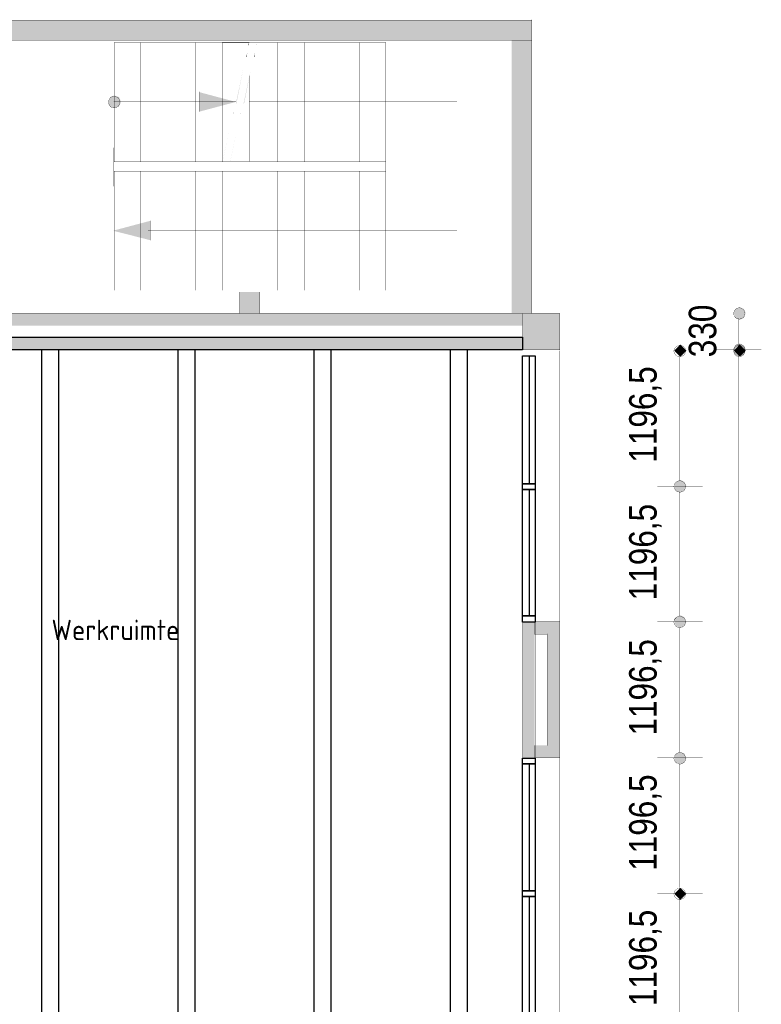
# Model space of a CAD drawing. Header units: millimetres. Extents: x 261 to 80476, y 988 to 41725.
# Tile 14 of 14: x 73939 to 80476, y 33048 to 41725. Entities that reach past the tile are written whole.
import ezdxf

# ---------------------------------------------------------------- set-up
doc = ezdxf.new("R2010")
doc.units = ezdxf.units.MM
doc.linetypes.add('ACAD_ISO02W100', pattern=[15, 12, -3])
for name, color, linetype in [('balken', 1, 'ACAD_ISO02W100'), ('H', 7, 'Continuous'), ('P', 7, 'Continuous'), ('ruimtebenaming', 1, 'Continuous'), ('T', 7, 'Continuous')]:
    doc.layers.add(name, color=color, linetype=linetype)

msp = doc.modelspace()

# ---------------------------------------------------------------- hatches: boundary and pattern name
msp.add_hatch(color=256).paths.add_polyline_path([(72377.1, 38926.1), (78372, 38926.1), (78372, 38815.8), (72377.1, 38815.8)])
at = {"layer": 'H', "linetype": 'Continuous'}
for points in [[(78454.1, 41545.9), (78454.1, 41720.5), (71076.2, 41720.5), (71076.2, 41545.9), (78454.1, 41545.9), (78454.1, 41545.9)], [(78275.8, 39140.1), (78275.8, 41720.5), (78454.1, 41720.5), (78454.1, 39140.1), (78275.8, 39140.1), (78275.8, 39140.1)], [(75962.6, 41528.1), (75959.2, 41499.6), (75955.5, 41503.1), (75962.6, 41528.1)], [(76030.5, 41528.1), (76023.2, 41499.6), (76023.2, 41503.1), (76030.5, 41528.1)], [(75944.8, 41435.4), (75941.4, 41396.2), (75937.7, 41399.8), (75944.8, 41435.4)], [(76012.5, 41435.4), (76009.1, 41396.2), (76005.4, 41399.8), (76012.5, 41435.4)], [(75912.9, 41307.1), (75848.6, 40982.8), (75845, 40986.4), (75912.9, 41307.1)], [(75980.6, 41307.1), (75916.3, 40982.8), (75912.9, 40986.4), (75980.6, 41307.1)], [(74832.8, 41000.5), (74815.1, 40961.3), (74772.2, 40947.2), (74736.7, 40961.3), (74718.7, 41000.5), (74736.7, 41043.4), (74772.2, 41057.7), (74815.1, 41043.4), (74832.8, 41000.5), (74832.8, 41000.5), (74832.8, 41000.5)], [(75845, 41000.5), (75524.3, 40918.7), (75524.3, 41086.2), (75845, 41000.5), (75845, 41000.5)], [(75524.3, 41086.2), (75848.6, 41000.5), (75524.3, 41086.2), (75524.3, 41086.2)], [(75845, 41000.5), (75524.3, 40915.1), (75524.3, 40918.7), (75845, 41000.5)], [(75827.2, 40925.8), (75820.1, 40890), (75820.1, 40893.6), (75827.2, 40925.8)], [(75894.9, 40925.8), (75887.8, 40890), (75887.8, 40893.6), (75894.9, 40925.8)], [(75795.1, 40790.4), (75727.4, 40473.1), (75727.4, 40476.6), (75795.1, 40790.4)], [(75863, 40790.4), (75795.1, 40473.1), (75795.1, 40476.6), (75863, 40790.4)], [(74768.6, 39867.2), (75089.5, 39952.6), (75089.5, 39781.7), (74768.6, 39867.2), (74768.6, 39867.2)], [(75089.5, 39952.6), (74772.2, 39863.5), (74768.6, 39867.2), (75089.5, 39952.6)], [(74768.6, 39867.2), (75093.1, 39781.7), (74768.6, 39863.5), (74768.6, 39867.2)], [(76055.3, 39140.1), (76055.3, 39325.4), (75877.1, 39325.4), (75877.1, 39140.1), (76055.3, 39140.1), (76055.3, 39140.1)], [(73567.5, 39140.1), (75962.6, 39140.1), (75962.6, 39029.6), (73567.5, 39029.6), (73567.5, 39140.1)], [(75962.6, 39140.1), (78368.6, 39140.1), (78368.6, 39029.6), (75962.6, 39029.6), (75962.6, 39140.1)], [(78368.6, 39140.1), (78700, 39140.1), (78700, 38815.8), (78368.6, 38815.8), (78368.6, 39140.1)], [(80339.8, 39140.1), (80322, 39097.3), (80286.2, 39079.5), (80247, 39097.3), (80232.9, 39140.1), (80247, 39175.7), (80286.2, 39193.5), (80322, 39175.7), (80339.8, 39140.1), (80339.8, 39140.1), (80339.8, 39140.1)], [(79815.8, 38808.5), (79762.5, 38755.2), (79708.9, 38808.5), (79762.5, 38862.1), (79815.8, 38808.5), (79815.8, 38808.5), (79815.8, 38808.5)], [(80339.8, 38819.2), (80322, 38776.6), (80286.2, 38758.6), (80247, 38776.6), (80232.9, 38819.2), (80247, 38855), (80286.2, 38872.8), (80322, 38855), (80339.8, 38819.2), (80339.8, 38819.2), (80339.8, 38819.2)], [(80339.8, 38808.5), (80286.2, 38755.2), (80232.9, 38808.5), (80286.2, 38862.1), (80339.8, 38808.5), (80339.8, 38808.5), (80339.8, 38808.5)], [(79815.8, 37614.5), (79798, 37571.9), (79762.5, 37557.5), (79723, 37571.9), (79708.9, 37614.5), (79723, 37653.7), (79762.5, 37668.1), (79798, 37653.7), (79815.8, 37614.5), (79815.8, 37614.5), (79815.8, 37614.5)], [(79815.8, 37614.5), (79798, 37571.9), (79762.5, 37557.5), (79723, 37571.9), (79708.9, 37614.5), (79723, 37653.7), (79762.5, 37668.1), (79798, 37653.7), (79815.8, 37614.5), (79815.8, 37614.5), (79815.8, 37614.5)], [(79815.8, 36417.1), (79798, 36381.3), (79762.5, 36363.5), (79723, 36381.3), (79708.9, 36417.1), (79723, 36459.7), (79762.5, 36477.7), (79798, 36459.7), (79815.8, 36417.1), (79815.8, 36417.1), (79815.8, 36417.1)], [(79815.8, 36417.1), (79798, 36381.3), (79762.5, 36363.5), (79723, 36381.3), (79708.9, 36417.1), (79723, 36459.7), (79762.5, 36477.7), (79798, 36459.7), (79815.8, 36417.1), (79815.8, 36417.1), (79815.8, 36417.1)], [(78368.6, 36420.5), (78479.1, 36420.5), (78479.1, 35219.4), (78368.6, 35219.4), (78368.6, 36420.5)], [(78479.1, 36310.2), (78479.1, 36420.5), (78700, 36420.5), (78700, 35219.4), (78479.1, 35219.4), (78479.1, 35330), (78589.4, 35330), (78589.4, 36310.2), (78479.1, 36310.2), (78479.1, 36310.2)], [(79815.8, 35215.8), (79798, 35176.6), (79762.5, 35162.5), (79723, 35176.6), (79708.9, 35215.8), (79723, 35258.6), (79762.5, 35273), (79798, 35258.6), (79815.8, 35215.8), (79815.8, 35215.8), (79815.8, 35215.8)], [(79815.8, 35215.8), (79798, 35176.6), (79762.5, 35162.5), (79723, 35176.6), (79708.9, 35215.8), (79723, 35258.6), (79762.5, 35273), (79798, 35258.6), (79815.8, 35215.8), (79815.8, 35215.8), (79815.8, 35215.8)], [(79815.8, 34021.8), (79762.5, 33968.5), (79708.9, 34021.8), (79762.5, 34075.3), (79815.8, 34021.8), (79815.8, 34021.8), (79815.8, 34021.8)], [(79815.8, 34021.8), (79762.5, 33968.5), (79708.9, 34021.8), (79762.5, 34075.3), (79815.8, 34021.8), (79815.8, 34021.8), (79815.8, 34021.8)]]:
    msp.add_hatch(color=256, dxfattribs=at).paths.add_polyline_path(points)

# ---------------------------------------------------------------- linework, layer by layer
msp.add_lwpolyline([(72377.1, 38926.1), (78372, 38926.1), (78372, 38815.8), (72377.1, 38815.8)], close=True)
at = {"layer": 'balken', "ltscale": 0.25}
for p, q in [((74132.4, 38815.8), (74132.4, 24555.4)), ((74282.4, 38815.8), (74282.4, 24555.4)), ((75332.4, 38815.8), (75332.4, 24555.4)), ((75482.4, 38815.8), (75482.4, 24555.4)), ((76532.4, 38815.8), (76532.4, 24555.4)), ((76682.4, 38815.8), (76682.4, 24555.4)), ((77732.4, 38815.8), (77732.4, 24555.4)), ((77882.4, 38815.8), (77882.4, 24555.4))]:
    msp.add_line(p, q, dxfattribs=at)
at = {"layer": 'P', "const_width": 2.22}
for points in [[(71076.2, 41720.5), (78454.1, 41720.5)], [(78272.2, 41720.5), (78454.1, 41720.5)], [(78275.8, 41724.1), (78275.8, 39136.5)], [(78454.1, 41724.1), (78454.1, 41542.3)], [(78454.1, 41724.1), (78454.1, 39136.5)], [(71076.2, 41545.9), (78454.1, 41545.9)], [(74772.2, 41524.5), (77167.3, 41524.5), (77167.3, 40473.1), (74772.2, 40473.1), (74772.2, 41524.5)], [(74772.2, 41524.5), (75007.4, 41524.5), (75007.4, 40473.1), (74772.2, 40473.1), (74772.2, 41524.5)], [(75007.4, 41524.5), (75246.3, 41524.5), (75246.3, 40473.1), (75007.4, 40473.1), (75007.4, 41524.5)], [(75246.3, 41524.5), (75492.2, 41524.5), (75492.2, 40473.1), (75246.3, 40473.1), (75246.3, 41524.5)], [(75492.2, 41524.5), (75727.4, 41524.5), (75727.4, 40473.1), (75492.2, 40473.1), (75492.2, 41524.5)], [(75724, 41528.1), (75962.6, 41528.1)], [(76212.1, 41524.5), (76447.3, 41524.5), (76447.3, 40473.1), (76212.1, 40473.1), (76212.1, 41524.5)], [(76447.3, 41524.5), (76686.2, 41524.5), (76686.2, 40473.1), (76447.3, 40473.1), (76447.3, 41524.5)], [(76686.2, 41524.5), (76932.1, 41524.5), (76932.1, 40473.1), (76686.2, 40473.1), (76686.2, 41524.5)], [(76932.1, 41524.5), (77167.3, 41524.5), (77167.3, 40473.1), (76932.1, 40473.1), (76932.1, 41524.5)], [(75962.6, 41232.3), (75962.6, 40476.6)], [(74822.1, 41000.5), (74818.5, 40979.1), (74807.8, 40961.3), (74790, 40950.6), (74772.2, 40947.2), (74750.8, 40950.6), (74736.7, 40961.3), (74725.9, 40979.1), (74722.3, 41000.5), (74725.9, 41018.3), (74736.7, 41036.3), (74750.8, 41047), (74772.2, 41050.4), (74790, 41047), (74807.8, 41036.3), (74818.5, 41018.3), (74822.1, 41000.5), (74822.1, 41000.5), (74822.1, 41000.5)], [(75524.3, 41089.7), (75524.3, 40915.1)], [(74768.6, 41004.2), (75845, 41004.2)], [(74768.6, 41004.2), (75542.1, 41004.2)], [(75962.6, 41004.2), (77794.7, 41004.2)], [(77791.1, 41004.2), (77791.1, 39867.2)], [(74768.6, 40597.8), (74768.6, 40255.7)], [(77167.3, 40480.2), (77167.3, 40255.7)], [(74772.2, 40391.1), (77167.3, 40391.1), (77167.3, 39339.8), (74772.2, 39339.8), (74772.2, 40391.1)], [(75007.4, 40391.1), (75246.3, 40391.1), (75246.3, 39339.8), (75007.4, 39339.8), (75007.4, 40391.1)], [(75246.3, 40391.1), (75492.2, 40391.1), (75492.2, 39339.8), (75246.3, 39339.8), (75246.3, 40391.1)], [(75492.2, 40391.1), (75727.4, 40391.1), (75727.4, 39339.8), (75492.2, 39339.8), (75492.2, 40391.1)], [(75727.4, 40391.1), (75966.2, 40391.1), (75966.2, 39339.8), (75727.4, 39339.8), (75727.4, 40391.1)], [(75966.2, 40391.1), (76212.1, 40391.1), (76212.1, 39339.8), (75966.2, 39339.8), (75966.2, 40391.1)], [(76212.1, 40391.1), (76447.3, 40391.1), (76447.3, 39339.8), (76212.1, 39339.8), (76212.1, 40391.1)], [(76447.3, 40391.1), (76686.2, 40391.1), (76686.2, 39339.8), (76447.3, 39339.8), (76447.3, 40391.1)], [(76686.2, 40391.1), (76932.1, 40391.1), (76932.1, 39339.8), (76686.2, 39339.8), (76686.2, 40391.1)], [(76932.1, 40391.1), (77167.3, 40391.1), (77167.3, 39339.8), (76932.1, 39339.8), (76932.1, 40391.1)], [(75089.5, 39952.6), (75089.5, 39781.7)], [(75071.7, 39867.2), (77794.7, 39867.2)], [(73471.3, 39325.4), (78454.1, 39325.4)], [(75877.1, 39325.4), (76059, 39325.4)], [(75877.1, 39325.4), (75877.1, 39136.5)], [(76055.3, 39325.4), (76055.3, 39136.5)], [(73571.1, 39136.5), (75966.2, 39136.5), (75966.2, 39026), (73571.1, 39026), (73571.1, 39136.5)], [(75877.1, 39140.1), (76059, 39140.1)], [(75966.2, 39136.5), (78372, 39136.5), (78372, 39026), (75966.2, 39026), (75966.2, 39136.5)], [(78272.2, 39140.1), (78454.1, 39140.1)], [(78372, 39136.5), (78700, 39136.5), (78700, 38815.8), (78372, 38815.8), (78372, 39136.5)], [(80076.1, 39140.1), (80475.1, 39140.1)], [(80332.7, 39136.5), (80329, 39115.1), (80318.3, 39100.9), (80300.6, 39090.2), (80282.8, 39086.6), (80261.4, 39090.2), (80247, 39100.9), (80236.3, 39115.1), (80232.9, 39136.5), (80236.3, 39154.3), (80247, 39172.2), (80261.4, 39182.8), (80282.8, 39186.4), (80300.6, 39182.8), (80318.3, 39172.2), (80329, 39154.3), (80332.7, 39136.5), (80332.7, 39136.5), (80332.7, 39136.5)], [(80279.1, 39090.2), (80279.1, 38858.4)], [(78700, 38808.5), (78700, 36420.5)], [(79559.2, 38808.5), (79958.5, 38808.5)], [(79808.7, 38805.1), (79805.1, 38787.3), (79794.4, 38769.3), (79776.6, 38758.6), (79758.8, 38755.2), (79737.4, 38758.6), (79723, 38769.3), (79708.9, 38787.3), (79705.3, 38805.1), (79708.9, 38826.5), (79723, 38840.7), (79737.4, 38851.4), (79758.8, 38858.4), (79776.6, 38851.4), (79794.4, 38840.7), (79805.1, 38826.5), (79808.7, 38805.1), (79808.7, 38805.1), (79808.7, 38805.1)], [(80076.1, 38819.2), (80475.1, 38819.2)], [(80076.1, 38808.5), (80475.1, 38808.5)], [(80332.7, 38815.8), (80329, 38794.4), (80318.3, 38776.6), (80300.6, 38765.9), (80282.8, 38762.3), (80261.4, 38765.9), (80247, 38776.6), (80236.3, 38794.4), (80232.9, 38815.8), (80236.3, 38833.6), (80247, 38851.4), (80261.4, 38862.1), (80282.8, 38865.7), (80300.6, 38862.1), (80318.3, 38851.4), (80329, 38833.6), (80332.7, 38815.8), (80332.7, 38815.8), (80332.7, 38815.8)], [(80332.7, 38805.1), (80329, 38787.3), (80318.3, 38769.3), (80300.6, 38758.6), (80282.8, 38755.2), (80261.4, 38758.6), (80247, 38769.3), (80236.3, 38787.3), (80232.9, 38805.1), (80236.3, 38826.5), (80247, 38840.7), (80261.4, 38851.4), (80282.8, 38858.4), (80300.6, 38851.4), (80318.3, 38840.7), (80329, 38826.5), (80332.7, 38805.1), (80332.7, 38805.1), (80332.7, 38805.1)], [(79755.2, 38758.6), (79755.2, 37664.4)], [(80279.1, 38769.3), (80279.1, 4153.7)], [(79808.7, 37611.1), (79805.1, 37593.3), (79794.4, 37575.3), (79776.6, 37564.6), (79758.8, 37561.2), (79737.4, 37564.6), (79723, 37575.3), (79708.9, 37593.3), (79705.3, 37611.1), (79708.9, 37632.5), (79723, 37646.7), (79737.4, 37657.4), (79758.8, 37664.4), (79776.6, 37657.4), (79794.4, 37646.7), (79805.1, 37632.5), (79808.7, 37611.1), (79808.7, 37611.1), (79808.7, 37611.1)], [(79808.7, 37611.1), (79805.1, 37593.3), (79794.4, 37575.3), (79776.6, 37564.6), (79758.8, 37561.2), (79737.4, 37564.6), (79723, 37575.3), (79708.9, 37593.3), (79705.3, 37611.1), (79708.9, 37632.5), (79723, 37646.7), (79737.4, 37657.4), (79758.8, 37664.4), (79776.6, 37657.4), (79794.4, 37646.7), (79805.1, 37632.5), (79808.7, 37611.1), (79808.7, 37611.1), (79808.7, 37611.1)], [(79559.2, 37614.5), (79958.5, 37614.5)], [(79559.2, 37614.5), (79958.5, 37614.5)], [(79755.2, 37564.6), (79755.2, 36470.4)], [(79808.7, 36417.1), (79805.1, 36399.1), (79794.4, 36381.3), (79776.6, 36370.6), (79758.8, 36367.2), (79737.4, 36370.6), (79723, 36381.3), (79708.9, 36399.1), (79705.3, 36417.1), (79708.9, 36438.5), (79723, 36452.6), (79737.4, 36463.4), (79758.8, 36470.4), (79776.6, 36463.4), (79794.4, 36452.6), (79805.1, 36438.5), (79808.7, 36417.1), (79808.7, 36417.1), (79808.7, 36417.1)], [(79808.7, 36417.1), (79805.1, 36399.1), (79794.4, 36381.3), (79776.6, 36370.6), (79758.8, 36367.2), (79737.4, 36370.6), (79723, 36381.3), (79708.9, 36399.1), (79705.3, 36417.1), (79708.9, 36438.5), (79723, 36452.6), (79737.4, 36463.4), (79758.8, 36470.4), (79776.6, 36463.4), (79794.4, 36452.6), (79805.1, 36438.5), (79808.7, 36417.1), (79808.7, 36417.1), (79808.7, 36417.1)], [(78372, 36417.1), (78482.5, 36417.1), (78482.5, 35215.8), (78372, 35215.8), (78372, 36417.1)], [(78475.5, 36420.5), (78700, 36420.5)], [(78479.1, 36420.5), (78479.1, 36310.2)], [(78700, 36420.5), (78700, 35215.8)], [(79559.2, 36420.5), (79958.5, 36420.5)], [(79559.2, 36420.5), (79958.5, 36420.5)], [(79755.2, 36370.6), (79755.2, 35269.4)], [(78475.5, 36310.2), (78589.4, 36310.2)], [(78589.4, 36313.6), (78589.4, 35326.3)], [(78475.5, 35330), (78589.4, 35330)], [(78479.1, 35330), (78479.1, 35215.8)], [(79808.7, 35215.8), (79805.1, 35194.6), (79794.4, 35180.2), (79776.6, 35169.5), (79758.8, 35162.5), (79737.4, 35169.5), (79723, 35180.2), (79708.9, 35194.6), (79705.3, 35215.8), (79708.9, 35233.8), (79723, 35251.6), (79737.4, 35262.3), (79758.8, 35265.7), (79776.6, 35262.3), (79794.4, 35251.6), (79805.1, 35233.8), (79808.7, 35215.8), (79808.7, 35215.8), (79808.7, 35215.8)], [(79808.7, 35215.8), (79805.1, 35194.6), (79794.4, 35180.2), (79776.6, 35169.5), (79758.8, 35162.5), (79737.4, 35169.5), (79723, 35180.2), (79708.9, 35194.6), (79705.3, 35215.8), (79708.9, 35233.8), (79723, 35251.6), (79737.4, 35262.3), (79758.8, 35265.7), (79776.6, 35262.3), (79794.4, 35251.6), (79805.1, 35233.8), (79808.7, 35215.8), (79808.7, 35215.8), (79808.7, 35215.8)], [(78475.5, 35219.4), (78700, 35219.4)], [(78700, 35219.4), (78700, 32827.8)], [(79559.2, 35219.4), (79958.5, 35219.4)], [(79559.2, 35219.4), (79958.5, 35219.4)], [(79755.2, 35169.5), (79755.2, 34075.3)], [(79559.2, 34025.4), (79958.5, 34025.4)], [(79559.2, 34025.4), (79958.5, 34025.4)], [(79808.7, 34021.8), (79805.1, 34000.6), (79794.4, 33986.2), (79776.6, 33975.5), (79758.8, 33968.5), (79737.4, 33975.5), (79723, 33986.2), (79708.9, 34000.6), (79705.3, 34021.8), (79708.9, 34039.8), (79723, 34057.6), (79737.4, 34068.3), (79758.8, 34071.7), (79776.6, 34068.3), (79794.4, 34057.6), (79805.1, 34039.8), (79808.7, 34021.8), (79808.7, 34021.8), (79808.7, 34021.8)], [(79808.7, 34021.8), (79805.1, 34000.6), (79794.4, 33986.2), (79776.6, 33975.5), (79758.8, 33968.5), (79737.4, 33975.5), (79723, 33986.2), (79708.9, 34000.6), (79705.3, 34021.8), (79708.9, 34039.8), (79723, 34057.6), (79737.4, 34068.3), (79758.8, 34071.7), (79776.6, 34068.3), (79794.4, 34057.6), (79805.1, 34039.8), (79808.7, 34021.8), (79808.7, 34021.8), (79808.7, 34021.8)], [(79755.2, 33975.5), (79755.2, 32881.3)]]:
    msp.add_lwpolyline(points, dxfattribs=at)
at = {"layer": 'P'}
for points in [[(3947.8, 38926.1), (78372, 38926.1), (78372, 38815.8), (3947.8, 38815.8), (3947.8, 38926.1)], [(78372, 38762.3), (78482.5, 38762.3), (78482.5, 37635.9), (78372, 37635.9), (78372, 38762.3)], [(78429.2, 38758.6), (78429.2, 37639.6)], [(78372, 37635.9), (78482.5, 37635.9), (78482.5, 37586), (78372, 37586), (78372, 37635.9)], [(78372, 37586), (78482.5, 37586), (78482.5, 36470.4), (78372, 36470.4), (78372, 37586)], [(78429.2, 37589.7), (78429.2, 36470.4)], [(78372, 36470.4), (78482.5, 36470.4), (78482.5, 36417.1), (78372, 36417.1), (78372, 36470.4)], [(78372, 35215.8), (78482.5, 35215.8), (78482.5, 35165.9), (78372, 35165.9), (78372, 35215.8)], [(78372, 35165.9), (78482.5, 35165.9), (78482.5, 34046.9), (78372, 34046.9), (78372, 35165.9)], [(78429.2, 35169.5), (78429.2, 34046.9)], [(78372, 34046.9), (78482.5, 34046.9), (78482.5, 33996.9), (78372, 33996.9), (78372, 34046.9)], [(78372, 33996.9), (78482.5, 33996.9), (78482.5, 32877.7), (78372, 32877.7), (78372, 33996.9)], [(78429.2, 34000.6), (78429.2, 32881.3)]]:
    msp.add_lwpolyline(points, dxfattribs=at)

# ---------------------------------------------------------------- texts
at = {"layer": 'ruimtebenaming', "insert": (74783.3, 36437.2), "char_height": 180, "width": 2608.178, "attachment_point": 2}
msp.add_mtext('{\\Fisocp|c0;Werkruimte}', dxfattribs=at)
at = {"layer": 'T', "char_height": 242.479, "attachment_point": 1, "rotation": 90}
for s, insert in [('{\\fArial Narrow|b0|i0|c0|p18;330}', (79836.6, 38750.5)), ('{\\fArial Narrow|b0|i0|c0|p18;1196,5}', (79311.2, 37821)), ('{\\fArial Narrow|b0|i0|c0|p18;1196,5}', (79311.2, 36608.6)), ('{\\fArial Narrow|b0|i0|c0|p18;1196,5}', (79311.2, 35416.5)), ('{\\fArial Narrow|b0|i0|c0|p18;1196,5}', (79311.2, 34224.3)), ('{\\fArial Narrow|b0|i0|c0|p18;1196,5}', (79311.2, 33032.1))]:
    msp.add_mtext(s, dxfattribs=dict(at, insert=insert))

doc.saveas('drawing.dxf')
